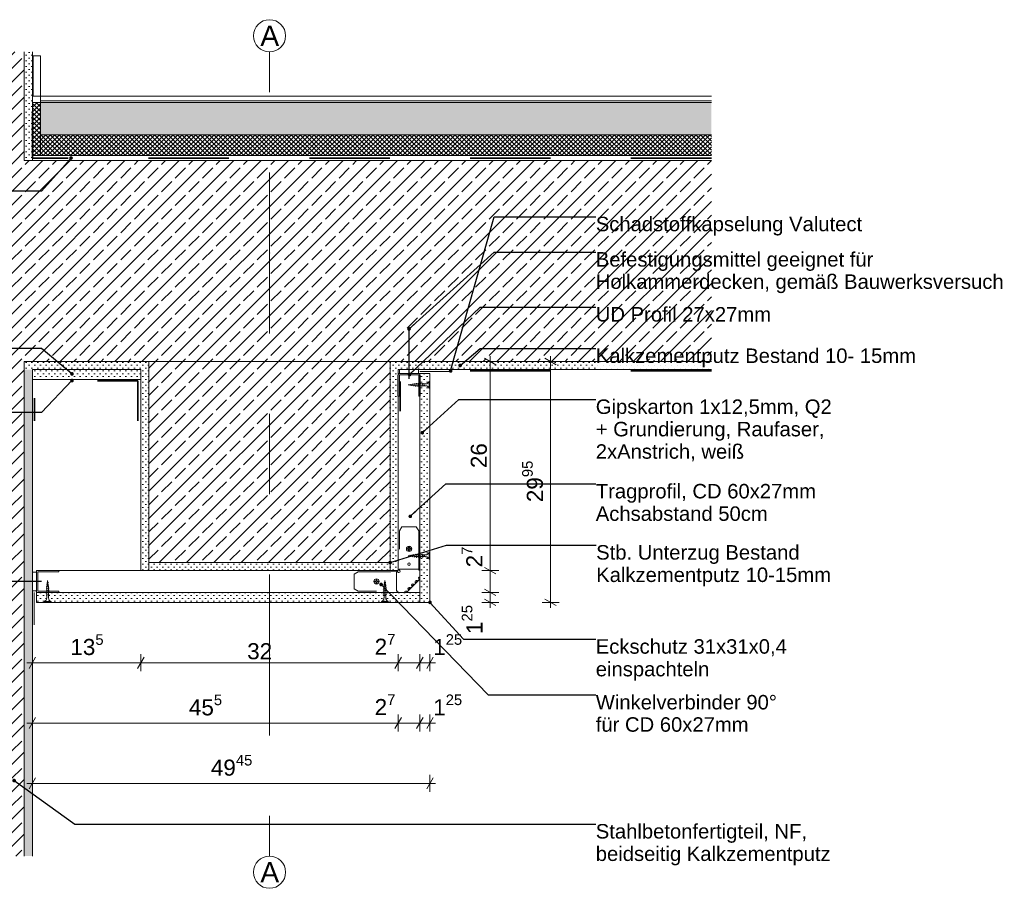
# Model space of a CAD drawing. Header units: metres. Extents: x -0.7 to 35.4, y 5.7 to 9.1.
# Tile 2 of 47: x 0.2 to 1.5, y 5.7 to 6.8. Entities that reach past the tile are written whole.
import ezdxf

# ---------------------------------------------------------------- set-up
doc = ezdxf.new("R2010")
doc.units = ezdxf.units.M
doc.header["$MEASUREMENT"] = 0
for name, pattern in [('Strichlinie doppelt', [0.109361, 0.052917, -0.021167, 0.014111, -0.021167]), ('Strichlinie eng', [0.023, 0.015, -0.008]), ('VERDECKT', [0.005625, 0.00375, -0.001875])]:
    doc.linetypes.add(name, pattern=pattern)
for name, color, linetype in [('152 - Bemaßung_ Beschriftung.Ausbau', 7, 'Continuous'), ('301 - Elemente.Linie', 7, 'Continuous'), ('451 - Universal.Achsen Raster', 7, 'Continuous'), ('603 - Struktur.Bodenplatte_ Decke Roh', 7, 'Continuous'), ('604 - Struktur.Wand Aussen', 7, 'Continuous'), ('605 - Struktur.Wand Innen', 7, 'Continuous'), ('608 - Struktur.Träger', 7, 'Continuous'), ('650 - Abdeckung.Fußboden Aufbau', 7, 'Continuous'), ('653 - Abdeckung.TB Verkofferung', 7, 'Continuous'), ('Neubau_301 - Elemente.Linie', 7, 'Continuous'), ('Neubau_653 - Abdeckung.TB Verkofferung', 7, 'Continuous'), ('Neubau_660 - Unterkonstruktion.Trockenbau', 7, 'Continuous')]:
    doc.layers.add(name, color=color, linetype=linetype)
doc.styles.add('ERSTELLTER_STIL_1', font='txt')
doc.dimstyles.new('ERSTELLTER_STIL__1', dxfattribs={"dimtxt": 0.02, "dimasz": 0.01064, "dimexe": 0.18, "dimexo": 0.0625, "dimgap": 0, "dimtad": 1, "dimtih": 1, "dimtoh": 1, "dimzin": 0, "dimdsep": 46, "dimtxsty": 'ERSTELLTER_STIL_1', "dimblk": 'ARROWHEAD_2', "dimblk1": 'ARROWHEAD_2', "dimblk2": 'ARROWHEAD_2', "dimcen": 0.09, "dimse1": 1, "dimse2": 1, "dimclrd": 7, "dimclre": 7, "dimclrt": 7, "dimazin": 0, "dimtfac": 1, "dimtdec": 4, "dimtmove": 0, "dimatfit": 3, "dimfxl": 1, "dimtolj": 1, "dimtzin": 0, "dimarcsym": 0})
doc.dimstyles.new('ERSTELLTER_STIL__2', dxfattribs={"dimtxt": 0.02, "dimasz": 0.01064, "dimexe": 0.18, "dimexo": 0.0625, "dimgap": 0, "dimtad": 1, "dimzin": 0, "dimdsep": 46, "dimtxsty": 'ERSTELLTER_STIL_1', "dimblk": 'ARROWHEAD_2', "dimblk1": 'ARROWHEAD_2', "dimblk2": 'ARROWHEAD_2', "dimcen": 0.09, "dimse1": 1, "dimse2": 1, "dimclrd": 7, "dimclre": 7, "dimclrt": 7, "dimazin": 0, "dimtfac": 1, "dimtdec": 4, "dimtmove": 0, "dimatfit": 3, "dimfxl": 1, "dimtolj": 1, "dimtzin": 0, "dimarcsym": 0})
doc.dimstyles.new('ERSTELLTER_STIL__3', dxfattribs={"dimtxt": 0.18, "dimasz": 0.00912, "dimexe": 0.18, "dimexo": 0.0625, "dimgap": 0, "dimtad": 0, "dimtih": 1, "dimtoh": 1, "dimdec": 4, "dimzin": 0, "dimdsep": 46, "dimcen": 0.09, "dimadec": 0, "dimazin": 0, "dimtfac": 1, "dimtdec": 4, "dimtmove": 0, "dimatfit": 3, "dimldrblk": 'ARROWHEAD_11', "dimfxl": 1, "dimtolj": 1, "dimtzin": 0, "dimarcsym": 0})
pattern_1 = [(45, (0, 0), (-0.0028284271, 0.0028284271), []), (135, (0, 0), (0.0028284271, 0.0028284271), [])]
pattern_2 = [(45, (0, 0), (-0.01697056, 0.01697056), []), (45, (-0.008485, 0.008485), (-0.01697056, 0.01697056), [0.018, -0.006])]
pattern_3 = [(45, (0, 0), (-0.003535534, 0.003535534), [0, -0.005])]

# ---------------------------------------------------------------- blocks, each defined once
blk = doc.blocks.new('*D3')
at = {"layer": '152 - Bemaßung_ Beschriftung.Ausbau', "color": 7, "linetype": 'Continuous', "lineweight": 5}
for p, q in [((0.259, 5.8475), (0.251, 5.8335)), ((0.255, 5.83), (0.255, 5.851)), ((0.7454, 5.8335), (0.7535, 5.8475)), ((0.7495, 5.83), (0.7495, 5.851)), ((0.2482, 5.8405), (0.255, 5.8405)), ((0.255, 5.8405), (0.7495, 5.8405)), ((0.7495, 5.8405), (0.7563, 5.8405))]:
    blk.add_line(p, q, dxfattribs=at)
at = {"layer": '152 - Bemaßung_ Beschriftung.Ausbau', "color": 7, "lineweight": 5, "insert": (0.477, 5.8442), "char_height": 0.02, "attachment_point": 7, "style": 'ERSTELLTER_STIL_1'}
blk.add_mtext('\\A1;{\\pql;\\fArial|b0|i0|c0|p38;49\\fArial|b0|i0|c0|p38;\\A1{\\H.66x;\\S45^  ;}}', dxfattribs=at)
blk = doc.blocks.new('ARROWHEAD_2')
at = {"color": 0, "linetype": 'Continuous', "lineweight": 0}
for p, q in [((0, 0), (-1, 0)), ((-0.38, -0.66), (0.38, 0.66))]:
    blk.add_line(p, q, dxfattribs=at)
blk = doc.blocks.new('*D5')
at = {"layer": '152 - Bemaßung_ Beschriftung.Ausbau', "color": 7, "linetype": 'Continuous', "lineweight": 5}
for p, q in [((0.9065, 6.361), (0.8925, 6.369)), ((0.8995, 6.365), (0.8995, 6.3718)), ((0.91, 6.365), (0.889, 6.365)), ((0.8995, 6.0655), (0.8995, 6.365)), ((0.91, 6.0655), (0.889, 6.0655)), ((0.8925, 6.0695), (0.9065, 6.0615)), ((0.8995, 6.0587), (0.8995, 6.0655))]:
    blk.add_line(p, q, dxfattribs=at)
at = {"layer": '152 - Bemaßung_ Beschriftung.Ausbau', "color": 7, "lineweight": 5, "insert": (0.8958, 6.1901), "char_height": 0.02, "attachment_point": 7, "rotation": 90, "style": 'ERSTELLTER_STIL_1'}
blk.add_mtext('\\A1;{\\pql;\\fArial|b0|i0|c0|p38;29\\fArial|b0|i0|c0|p38;\\A1{\\H.66x;\\S95^  ;}}', dxfattribs=at)
blk = doc.blocks.new('*D6')
at = {"layer": '152 - Bemaßung_ Beschriftung.Ausbau', "color": 7, "linetype": 'Continuous', "lineweight": 5}
for p, q in [((0.2482, 5.9155), (0.255, 5.9155)), ((0.259, 5.9225), (0.251, 5.9085)), ((0.255, 5.905), (0.255, 5.926)), ((0.255, 5.9155), (0.71, 5.9155)), ((0.714, 5.9225), (0.7059, 5.9085)), ((0.71, 5.905), (0.71, 5.926))]:
    blk.add_line(p, q, dxfattribs=at)
at = {"layer": '152 - Bemaßung_ Beschriftung.Ausbau', "color": 7, "lineweight": 5, "char_height": 0.02, "attachment_point": 7, "style": 'ERSTELLTER_STIL_1'}
for s, insert in [('\\A1;{\\pql;\\fArial|b0|i0|c0|p38;45\\fArial|b0|i0|c0|p38;\\A1{\\H.66x;\\S5^  ;}}', (0.4497, 5.9192)), ('\\A1;{\\pql;\\fArial|b0|i0|c0|p38;2\\fArial|b0|i0|c0|p38;\\A1{\\H.66x;\\S7^  ;}}', (0.6807, 5.9195))]:
    blk.add_mtext(s, dxfattribs=dict(at, insert=insert))
blk = doc.blocks.new('*D7')
at = {"layer": '152 - Bemaßung_ Beschriftung.Ausbau', "color": 7, "linetype": 'Continuous', "lineweight": 5}
for p, q in [((0.714, 5.9225), (0.7059, 5.9085)), ((0.71, 5.905), (0.71, 5.926)), ((0.71, 5.9155), (0.737, 5.9155)), ((0.741, 5.9225), (0.7329, 5.9085)), ((0.737, 5.905), (0.737, 5.926))]:
    blk.add_line(p, q, dxfattribs=at)
blk = doc.blocks.new('*D8')
at = {"layer": '152 - Bemaßung_ Beschriftung.Ausbau', "color": 7, "linetype": 'Continuous', "lineweight": 5}
for p, q in [((0.741, 5.9225), (0.7329, 5.9085)), ((0.737, 5.905), (0.737, 5.926)), ((0.737, 5.9155), (0.7495, 5.9155)), ((0.7454, 5.9085), (0.7535, 5.9225)), ((0.7495, 5.905), (0.7495, 5.926)), ((0.7495, 5.9155), (0.7563, 5.9155))]:
    blk.add_line(p, q, dxfattribs=at)
at = {"layer": '152 - Bemaßung_ Beschriftung.Ausbau', "color": 7, "lineweight": 5, "insert": (0.7535, 5.9193), "char_height": 0.02, "attachment_point": 7, "style": 'ERSTELLTER_STIL_1'}
blk.add_mtext('\\A1;{\\pql;\\fArial|b0|i0|c0|p38;1\\fArial|b0|i0|c0|p38;\\A1{\\H.66x;\\S25^  ;}}', dxfattribs=at)
blk = doc.blocks.new('*D9')
at = {"layer": '152 - Bemaßung_ Beschriftung.Ausbau', "color": 7, "linetype": 'Continuous', "lineweight": 5}
for p, q in [((0.835, 6.078), (0.814, 6.078)), ((0.8175, 6.082), (0.8315, 6.074)), ((0.8245, 6.0655), (0.8245, 6.078)), ((0.835, 6.0655), (0.814, 6.0655)), ((0.8175, 6.0695), (0.8315, 6.0615)), ((0.8245, 6.0587), (0.8245, 6.0655))]:
    blk.add_line(p, q, dxfattribs=at)
at = {"layer": '152 - Bemaßung_ Beschriftung.Ausbau', "color": 7, "lineweight": 5, "insert": (0.8207, 6.0262), "char_height": 0.02, "attachment_point": 7, "rotation": 90, "style": 'ERSTELLTER_STIL_1'}
blk.add_mtext('\\A1;{\\pql;\\fArial|b0|i0|c0|p38;1\\fArial|b0|i0|c0|p38;\\A1{\\H.66x;\\S25^  ;}}', dxfattribs=at)
blk = doc.blocks.new('*D10')
at = {"layer": '152 - Bemaßung_ Beschriftung.Ausbau', "color": 7, "linetype": 'Continuous', "lineweight": 5}
for p, q in [((0.835, 6.105), (0.814, 6.105)), ((0.8175, 6.109), (0.8315, 6.101)), ((0.8245, 6.078), (0.8245, 6.105)), ((0.835, 6.078), (0.814, 6.078)), ((0.8175, 6.082), (0.8315, 6.074))]:
    blk.add_line(p, q, dxfattribs=at)
blk = doc.blocks.new('*D11')
at = {"layer": '152 - Bemaßung_ Beschriftung.Ausbau', "color": 7, "linetype": 'Continuous', "lineweight": 5}
for p, q in [((0.8315, 6.361), (0.8175, 6.369)), ((0.8245, 6.365), (0.8245, 6.3718)), ((0.835, 6.365), (0.814, 6.365)), ((0.8245, 6.105), (0.8245, 6.365)), ((0.835, 6.105), (0.814, 6.105)), ((0.8175, 6.109), (0.8315, 6.101))]:
    blk.add_line(p, q, dxfattribs=at)
at = {"layer": '152 - Bemaßung_ Beschriftung.Ausbau', "color": 7, "lineweight": 5, "char_height": 0.02, "attachment_point": 7, "rotation": 90, "style": 'ERSTELLTER_STIL_1'}
for s, insert in [('\\A1;{\\pql;\\fArial|b0|i0|c0|p38;26}', (0.8205, 6.2324)), ('\\A1;{\\pql;\\fArial|b0|i0|c0|p38;2\\fArial|b0|i0|c0|p38;\\A1{\\H.66x;\\S7^  ;}}', (0.8205, 6.109))]:
    blk.add_mtext(s, dxfattribs=dict(at, insert=insert))
blk = doc.blocks.new('*D12')
at = {"layer": '152 - Bemaßung_ Beschriftung.Ausbau', "color": 7, "linetype": 'Continuous', "lineweight": 5}
for p, q in [((0.255, 5.98), (0.255, 6.001)), ((0.39, 5.98), (0.39, 6.001)), ((0.2482, 5.9905), (0.255, 5.9905)), ((0.259, 5.9975), (0.251, 5.9835)), ((0.255, 5.9905), (0.39, 5.9905)), ((0.394, 5.9975), (0.3859, 5.9835))]:
    blk.add_line(p, q, dxfattribs=at)
at = {"layer": '152 - Bemaßung_ Beschriftung.Ausbau', "color": 7, "lineweight": 5, "insert": (0.3023, 5.9942), "char_height": 0.02, "attachment_point": 7, "style": 'ERSTELLTER_STIL_1'}
blk.add_mtext('\\A1;{\\pql;\\fArial|b0|i0|c0|p38;13\\fArial|b0|i0|c0|p38;\\A1{\\H.66x;\\S5^  ;}}', dxfattribs=at)
blk = doc.blocks.new('*D13')
at = {"layer": '152 - Bemaßung_ Beschriftung.Ausbau', "color": 7, "linetype": 'Continuous', "lineweight": 5}
for p, q in [((0.39, 5.98), (0.39, 6.001)), ((0.71, 5.98), (0.71, 6.001)), ((0.394, 5.9975), (0.3859, 5.9835)), ((0.39, 5.9905), (0.71, 5.9905)), ((0.714, 5.9975), (0.7059, 5.9835))]:
    blk.add_line(p, q, dxfattribs=at)
at = {"layer": '152 - Bemaßung_ Beschriftung.Ausbau', "color": 7, "lineweight": 5, "char_height": 0.02, "attachment_point": 7, "style": 'ERSTELLTER_STIL_1'}
for s, insert in [('\\A1;{\\pql;\\fArial|b0|i0|c0|p38;2\\fArial|b0|i0|c0|p38;\\A1{\\H.66x;\\S7^  ;}}', (0.6807, 5.9945)), ('\\A1;{\\pql;\\fArial|b0|i0|c0|p38;32}', (0.5222, 5.9945))]:
    blk.add_mtext(s, dxfattribs=dict(at, insert=insert))
blk = doc.blocks.new('*D14')
at = {"layer": '152 - Bemaßung_ Beschriftung.Ausbau', "color": 7, "linetype": 'Continuous', "lineweight": 5}
for p, q in [((0.71, 5.98), (0.71, 6.001)), ((0.737, 5.98), (0.737, 6.001)), ((0.714, 5.9975), (0.7059, 5.9835)), ((0.71, 5.9905), (0.737, 5.9905)), ((0.741, 5.9975), (0.7329, 5.9835))]:
    blk.add_line(p, q, dxfattribs=at)
blk = doc.blocks.new('*D15')
at = {"layer": '152 - Bemaßung_ Beschriftung.Ausbau', "color": 7, "linetype": 'Continuous', "lineweight": 5}
for p, q in [((0.737, 5.98), (0.737, 6.001)), ((0.7495, 5.98), (0.7495, 6.001)), ((0.741, 5.9975), (0.7329, 5.9835)), ((0.737, 5.9905), (0.7495, 5.9905)), ((0.7454, 5.9835), (0.7535, 5.9975)), ((0.7495, 5.9905), (0.7563, 5.9905))]:
    blk.add_line(p, q, dxfattribs=at)
at = {"layer": '152 - Bemaßung_ Beschriftung.Ausbau', "color": 7, "lineweight": 5, "insert": (0.7535, 5.9943), "char_height": 0.02, "attachment_point": 7, "style": 'ERSTELLTER_STIL_1'}
blk.add_mtext('\\A1;{\\pql;\\fArial|b0|i0|c0|p38;1\\fArial|b0|i0|c0|p38;\\A1{\\H.66x;\\S25^  ;}}', dxfattribs=at)
blk = doc.blocks.new('ARROWHEAD_11')
at = {"color": 0, "linetype": 'Continuous', "lineweight": 0}
blk.add_line((0, 0), (-1, 0), dxfattribs=at)
at = {"color": 0, "linetype": 'Continuous', "lineweight": 0, "const_width": 0.25, "flags": 128}
blk.add_lwpolyline([(-0.125, 0, 1), (0.125, 0, 1)], format="xyb", close=True, dxfattribs=at)

msp = doc.modelspace()

# ---------------------------------------------------------------- hatches: boundary and pattern name
at = {"layer": '603 - Struktur.Bodenplatte_ Decke Roh', "linetype": 'Continuous', "lineweight": 5}
h = msp.add_hatch(dxfattribs=at)
h.set_pattern_fill('Beton__Stahlbeton_0007', style=0, pattern_type=2)
h.set_pattern_definition(pattern_2)
h.paths.add_polyline_path([(0.005, 6.365), (0.245, 6.365), (0.39, 6.365), (0.71, 6.365), (1.0995, 6.365), (1.0995, 6.615), (0.005, 6.615)])
h = msp.add_hatch(dxfattribs=at)
h.set_pattern_fill('Gips_0007', style=0, pattern_type=2)
h.set_pattern_definition(pattern_3)
h.paths.add_polyline_path([(0.245, 6.355), (0.39, 6.355), (0.39, 6.365), (0.245, 6.365)])
h = msp.add_hatch(dxfattribs=at)
h.set_pattern_fill('Gips_0007', style=0, pattern_type=2)
h.set_pattern_definition(pattern_3)
h.paths.add_polyline_path([(0.71, 6.365), (0.71, 6.355), (1.0995, 6.355), (1.0995, 6.365)])
at = {"layer": '604 - Struktur.Wand Aussen', "linetype": 'Continuous', "lineweight": 5}
h = msp.add_hatch(dxfattribs=at)
h.set_pattern_fill('Beton__Stahlbeton_0007', style=0, pattern_type=2)
h.set_pattern_definition(pattern_2)
h.paths.add_polyline_path([(0.005, 6.615), (0.245, 6.615), (0.245, 6.75), (0.005, 6.75)])
h = msp.add_hatch(dxfattribs=at)
h.set_pattern_fill('Gips_0007', style=0, pattern_type=2)
h.set_pattern_definition(pattern_3)
h.paths.add_polyline_path([(0.245, 6.615), (0.255, 6.615), (0.255, 6.75), (0.245, 6.75)])
h = msp.add_hatch(dxfattribs=at)
h.set_pattern_fill('Beton__Stahlbeton_0007', style=0, pattern_type=2)
h.set_pattern_definition(pattern_2)
h.paths.add_polyline_path([(0.245, 6.365), (0.005, 6.365), (0.005, 5.75), (0.245, 5.75), (0.245, 6.355)])
h = msp.add_hatch(dxfattribs=at)
h.set_pattern_fill('Gips_0007', style=0, pattern_type=2)
h.set_pattern_definition(pattern_3)
h.paths.add_polyline_path([(0.255, 6.355), (0.245, 6.355), (0.245, 5.75), (0.255, 5.75)])
at = {"layer": '608 - Struktur.Träger', "linetype": 'Continuous', "lineweight": 5}
h = msp.add_hatch(dxfattribs=at)
h.set_pattern_fill('Gips_0007', style=0, pattern_type=2)
h.set_pattern_definition(pattern_3)
h.paths.add_polyline_path([(0.39, 6.365), (0.39, 6.105), (0.4, 6.105), (0.4, 6.115), (0.4, 6.365)])
h = msp.add_hatch(dxfattribs=at)
h.set_pattern_fill('Beton__Stahlbeton_0007', style=0, pattern_type=2)
h.set_pattern_definition(pattern_2)
h.paths.add_polyline_path([(0.4, 6.115), (0.7, 6.115), (0.7, 6.365), (0.4, 6.365)])
h = msp.add_hatch(dxfattribs=at)
h.set_pattern_fill('Gips_0007', style=0, pattern_type=2)
h.set_pattern_definition(pattern_3)
h.paths.add_polyline_path([(0.7, 6.105), (0.71, 6.105), (0.71, 6.365), (0.7, 6.365), (0.7, 6.115)])
h = msp.add_hatch(dxfattribs=at)
h.set_pattern_fill('Gips_0007', style=0, pattern_type=2)
h.set_pattern_definition(pattern_3)
h.paths.add_polyline_path([(0.7, 6.115), (0.4, 6.115), (0.4, 6.105), (0.7, 6.105)])
at = {"layer": '650 - Abdeckung.Fußboden Aufbau', "linetype": 'Continuous', "lineweight": 5}
h = msp.add_hatch(dxfattribs=at)
h.set_pattern_fill('Dämmung__hart_2_0007', color=1, style=0, pattern_type=2)
h.set_pattern_definition(pattern_1)
h.paths.add_polyline_path([(0.255, 6.621), (0.265, 6.621), (0.265, 6.687), (0.255, 6.687)])
h = msp.add_hatch(dxfattribs=at)
h.set_pattern_fill('Beton__unbewehrt_0007', color=1, style=0, pattern_type=2)
h.set_pattern_definition([(45, (0, 0), (-0.007071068, 0.007071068), [0.0075, -0.0025]), (45, (3e-18, 0.007071), (-0.007071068, 0.007071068), [0.0075, -0.0025])])
h.paths.add_polyline_path([(0.265, 6.687), (0.265, 6.647), (1.0995, 6.647), (1.0995, 6.687)])
h = msp.add_hatch(dxfattribs=at)
h.set_pattern_fill('Dämmung__hart_2_0007', color=1, style=0, pattern_type=2)
h.set_pattern_definition(pattern_1)
h.paths.add_polyline_path([(0.265, 6.647), (0.265, 6.621), (1.0995, 6.621), (1.0995, 6.647)])
at = {"layer": 'Neubau_653 - Abdeckung.TB Verkofferung', "linetype": 'Continuous', "lineweight": 5}
h = msp.add_hatch(dxfattribs=at)
h.set_pattern_fill('Gips_0007', style=0, pattern_type=2)
h.set_pattern_definition(pattern_3)
h.paths.add_polyline_path([(0.255, 6.3425), (0.39, 6.3425), (0.39, 6.355), (0.255, 6.355)])
h = msp.add_hatch(dxfattribs=at)
h.set_pattern_fill('Gips_0007', style=0, pattern_type=2)
h.set_pattern_definition(pattern_3)
h.paths.add_polyline_path([(0.737, 6.35), (0.737, 6.078), (0.737, 6.0655), (0.7495, 6.0655), (0.7495, 6.35)])
h = msp.add_hatch(dxfattribs=at)
h.set_pattern_fill('Gips_0007', style=0, pattern_type=2)
h.set_pattern_definition(pattern_3)
h.paths.add_polyline_path([(0.26, 6.078), (0.26, 6.0655), (0.737, 6.0655), (0.737, 6.078), (0.71, 6.078)])

# ---------------------------------------------------------------- linework, layer by layer
at = {"layer": '301 - Elemente.Linie', "color": 1, "linetype": 'VERDECKT', "lineweight": 5}
for p, q in [((0.7246, 6.1238), (0.7223, 6.1235)), ((0.7248, 6.1232), (0.7223, 6.1235)), ((0.7248, 6.1244), (0.7245, 6.1241)), ((0.7248, 6.1244), (0.725, 6.1241)), ((0.7251, 6.1226), (0.7249, 6.123)), ((0.7254, 6.123), (0.725, 6.1241)), ((0.7269, 6.1241), (0.7251, 6.1238)), ((0.7251, 6.1226), (0.7254, 6.123)), ((0.7273, 6.1229), (0.7254, 6.1231)), ((0.7271, 6.1248), (0.7268, 6.1245)), ((0.7271, 6.1248), (0.7273, 6.1245)), ((0.7279, 6.1225), (0.7273, 6.1245)), ((0.7292, 6.1243), (0.7274, 6.1241)), ((0.7276, 6.1222), (0.7274, 6.1225)), ((0.7276, 6.1222), (0.7279, 6.1225)), ((0.7298, 6.1226), (0.7278, 6.1228)), ((0.7293, 6.1251), (0.729, 6.1248)), ((0.7293, 6.1251), (0.7295, 6.1248)), ((0.7304, 6.122), (0.7295, 6.1248)), ((0.7313, 6.1246), (0.7296, 6.1244)), ((0.7313, 6.1224), (0.7303, 6.1225)), ((0.7313, 6.1246), (0.7316, 6.1246)), ((0.7317, 6.1255), (0.7314, 6.1252)), ((0.7317, 6.1255), (0.7319, 6.1252)), ((0.733, 6.1218), (0.7319, 6.1252)), ((0.7321, 6.1246), (0.7342, 6.1246)), ((0.7343, 6.1255), (0.734, 6.1252)), ((0.7343, 6.1255), (0.7345, 6.1252)), ((0.7356, 6.1218), (0.7345, 6.1252)), ((0.7347, 6.1246), (0.7368, 6.1246)), ((0.7369, 6.1255), (0.7366, 6.1252)), ((0.7369, 6.1255), (0.7371, 6.1252)), ((0.7382, 6.1218), (0.7371, 6.1252)), ((0.7373, 6.1246), (0.7394, 6.1246)), ((0.7395, 6.1255), (0.7392, 6.1252)), ((0.7395, 6.1255), (0.7397, 6.1252)), ((0.7408, 6.1218), (0.7397, 6.1252)), ((0.7399, 6.1246), (0.744, 6.1246)), ((0.7495, 6.1277), (0.7485, 6.1277)), ((0.7485, 6.1277), (0.7485, 6.1192)), ((0.7495, 6.1277), (0.7495, 6.1192)), ((0.7301, 6.1217), (0.7299, 6.122)), ((0.7301, 6.1217), (0.7304, 6.122)), ((0.7323, 6.1224), (0.7313, 6.1224)), ((0.7327, 6.1215), (0.7325, 6.1218)), ((0.7327, 6.1215), (0.733, 6.1218)), ((0.7349, 6.1224), (0.7328, 6.1224)), ((0.7353, 6.1215), (0.7351, 6.1218)), ((0.7353, 6.1215), (0.7356, 6.1218)), ((0.7375, 6.1224), (0.7354, 6.1224)), ((0.7379, 6.1215), (0.7377, 6.1218)), ((0.7379, 6.1215), (0.7382, 6.1218)), ((0.7401, 6.1224), (0.738, 6.1224)), ((0.7405, 6.1215), (0.7403, 6.1218)), ((0.7405, 6.1215), (0.7408, 6.1218)), ((0.744, 6.1224), (0.7406, 6.1224)), ((0.7495, 6.1192), (0.7485, 6.1192)), ((0.6922, 6.0874), (0.6925, 6.0876)), ((0.6922, 6.0874), (0.6925, 6.0871)), ((0.6925, 6.0871), (0.6944, 6.0877)), ((0.6925, 6.0852), (0.6928, 6.0872)), ((0.6926, 6.0899), (0.6929, 6.0901)), ((0.6926, 6.0899), (0.6929, 6.0896)), ((0.6929, 6.0896), (0.6941, 6.09)), ((0.6929, 6.0877), (0.6931, 6.0896)), ((0.6932, 6.0901), (0.6935, 6.0927)), ((0.6938, 6.0903), (0.6935, 6.0927)), ((0.6941, 6.0881), (0.6938, 6.0899)), ((0.6944, 6.0901), (0.6941, 6.0905)), ((0.6944, 6.0901), (0.6941, 6.09)), ((0.6943, 6.0858), (0.6941, 6.0876)), ((0.6948, 6.0879), (0.6944, 6.0882)), ((0.6948, 6.0879), (0.6944, 6.0877)), ((0.6951, 6.0857), (0.6948, 6.086)), ((0.6915, 6.0823), (0.6918, 6.0825)), ((0.6915, 6.0823), (0.6918, 6.082)), ((0.6915, 6.0797), (0.6918, 6.0799)), ((0.6915, 6.0797), (0.6918, 6.0794)), ((0.6915, 6.0771), (0.6918, 6.0773)), ((0.6915, 6.0771), (0.6918, 6.0768)), ((0.6915, 6.0745), (0.6918, 6.0747)), ((0.6915, 6.0745), (0.6918, 6.0742)), ((0.6917, 6.0849), (0.692, 6.085)), ((0.6917, 6.0849), (0.692, 6.0845)), ((0.6918, 6.082), (0.6952, 6.0831)), ((0.6918, 6.0794), (0.6952, 6.0805)), ((0.6918, 6.0768), (0.6952, 6.0779)), ((0.6918, 6.0742), (0.6952, 6.0753)), ((0.692, 6.0845), (0.6948, 6.0855)), ((0.6924, 6.0837), (0.6925, 6.0847)), ((0.6924, 6.0827), (0.6924, 6.0837)), ((0.6924, 6.0801), (0.6924, 6.0822)), ((0.6924, 6.0775), (0.6924, 6.0796)), ((0.6924, 6.0749), (0.6924, 6.077)), ((0.6924, 6.071), (0.6924, 6.0744)), ((0.6946, 6.0837), (0.6944, 6.0854)), ((0.6946, 6.0837), (0.6946, 6.0834)), ((0.6946, 6.0829), (0.6946, 6.0808)), ((0.6946, 6.0803), (0.6946, 6.0782)), ((0.6946, 6.0777), (0.6946, 6.0756)), ((0.6946, 6.0751), (0.6946, 6.071)), ((0.6951, 6.0857), (0.6948, 6.0855)), ((0.6955, 6.0833), (0.6952, 6.0836)), ((0.6955, 6.0833), (0.6952, 6.0831)), ((0.6955, 6.0807), (0.6952, 6.081)), ((0.6955, 6.0807), (0.6952, 6.0805)), ((0.6955, 6.0781), (0.6952, 6.0784)), ((0.6955, 6.0781), (0.6952, 6.0779)), ((0.6955, 6.0755), (0.6952, 6.0758)), ((0.6955, 6.0755), (0.6952, 6.0753)), ((0.6892, 6.0655), (0.6892, 6.0665)), ((0.6977, 6.0665), (0.6892, 6.0665)), ((0.6977, 6.0655), (0.6892, 6.0655)), ((0.6977, 6.0655), (0.6977, 6.0665))]:
    msp.add_line(p, q, dxfattribs=at)
at = {"layer": '301 - Elemente.Linie', "color": 1, "linetype": 'Continuous', "lineweight": 5}
for p, q in [((0.708, 6.1037), (0.708, 6.0795)), ((0.7355, 6.107), (0.7113, 6.107)), ((0.727, 6.0855), (0.7294, 6.088)), ((0.7299, 6.0874), (0.7276, 6.0851)), ((0.7314, 6.09), (0.7339, 6.0924)), ((0.7343, 6.0918), (0.732, 6.0895)), ((0.7226, 6.0811), (0.725, 6.0836)), ((0.7255, 6.083), (0.7232, 6.0807))]:
    msp.add_line(p, q, dxfattribs=at)
at = {"layer": '301 - Elemente.Linie', "color": 92, "linetype": 'Strichlinie eng', "lineweight": 35, "true_color": 0x00be00, "flags": 128}
for points in [[(1.0995, 6.618), (0.255, 6.618), (0.255, 6.745)], [(1.0995, 6.3532), (0.7124, 6.3532), (0.7124, 6.3032)], [(0.386, 6.2911), (0.386, 6.3411), (0.2575, 6.3411), (0.2575, 6.2911)]]:
    msp.add_lwpolyline(points, dxfattribs=at)
at = {"layer": '301 - Elemente.Linie', "color": 1, "linetype": 'Continuous', "lineweight": 13, "flags": 128}
msp.add_lwpolyline([(0.2561, 6.695), (0.265, 6.695), (0.265, 6.745), (0.2561, 6.745)], close=True, dxfattribs=at)
at = {"layer": '301 - Elemente.Linie', "color": 1, "linetype": 'VERDECKT', "lineweight": 5, "flags": 128}
for points in [[(0.7355, 6.107), (0.7355, 6.1545), (0.7325, 6.1595), (0.7145, 6.1595), (0.7115, 6.1545), (0.7115, 6.114), (0.7113, 6.107)], [(0.708, 6.1037), (0.7009, 6.1035), (0.6604, 6.1035), (0.6554, 6.1005), (0.6554, 6.0825), (0.6604, 6.0795), (0.708, 6.0795)]]:
    msp.add_lwpolyline(points, dxfattribs=at)
at = {"layer": '301 - Elemente.Linie', "color": 1, "linetype": 'Continuous', "lineweight": 5, "flags": 128}
for points in [[(0.724, 6.134), (0.724, 6.133, 0.414214), (0.7245, 6.1325), (0.7255, 6.1325), (0.7255, 6.1315), (0.7245, 6.1315, 0.414214), (0.724, 6.131), (0.724, 6.13), (0.723, 6.13), (0.723, 6.131, 0.414214), (0.7225, 6.1315), (0.7215, 6.1315), (0.7215, 6.1325), (0.7225, 6.1325, 0.414214), (0.723, 6.133), (0.723, 6.134)], [(0.725, 6.113, -1), (0.722, 6.113, -1)], [(0.6835, 6.0935), (0.6835, 6.0925, 0.414214), (0.684, 6.092), (0.685, 6.092), (0.685, 6.091), (0.684, 6.091, 0.414214), (0.6835, 6.0905), (0.6835, 6.0895), (0.6825, 6.0895), (0.6825, 6.0905, 0.414214), (0.682, 6.091), (0.681, 6.091), (0.681, 6.092), (0.682, 6.092, 0.414214), (0.6825, 6.0925), (0.6825, 6.0935)]]:
    msp.add_lwpolyline(points, format="xyb", close=True, dxfattribs=at)
for points in [[(0.7113, 6.107), (0.7112, 6.106, -1.567267), (0.709, 6.1037), (0.708, 6.1037)], [(0.708, 6.0795), (0.7095, 6.0795), (0.7095, 6.078), (0.7177, 6.078, -0.789211), (0.721, 6.0785), (0.7232, 6.0807, -1.490116), (0.7255, 6.083), (0.7276, 6.0851, -1.490116), (0.7299, 6.0874), (0.732, 6.0895, -1.490116), (0.7343, 6.0918), (0.7364, 6.0939, -0.789144), (0.737, 6.0973), (0.737, 6.1055), (0.7355, 6.1055), (0.7355, 6.107)]]:
    msp.add_lwpolyline(points, format="xyb", dxfattribs=at)
at = {"layer": '301 - Elemente.Linie', "color": 1, "linetype": 'Continuous', "lineweight": 5}
for centre in [(0.7235, 6.132), (0.683, 6.0915)]:
    msp.add_circle(centre, 0.00325, dxfattribs=at)
at = {"layer": '301 - Elemente.Linie', "color": 1, "linetype": 'VERDECKT', "lineweight": 5}
for centre, start, end in [((0.7439, 6.1295), 270.9392, 338.6164), ((0.7439, 6.1174), 21.3837, 89.0609), ((0.6874, 6.0711), 291.3837, 359.0609), ((0.6995, 6.0711), 180.9392, 248.6164)]:
    msp.add_arc(centre, 0.00492, start, end, dxfattribs=at)
at = {"layer": '451 - Universal.Achsen Raster', "color": 160, "linetype": 'Strichlinie doppelt', "lineweight": 9, "true_color": 0x3232ff}
for p, q in [((0.55, 6.5), (0.55, 6.75)), ((0.55, 6.5), (0.55, 6)), ((0.55, 6), (0.55, 5.75))]:
    msp.add_line(p, q, dxfattribs=at)
at = {"layer": '451 - Universal.Achsen Raster', "color": 160, "linetype": 'Continuous', "lineweight": 9, "true_color": 0x3232ff}
for centre in [(0.55, 6.77), (0.55, 5.73)]:
    msp.add_circle(centre, 0.02, dxfattribs=at)
at = {"layer": '451 - Universal.Achsen Raster', "color": 160, "linetype": 'Strichlinie doppelt', "lineweight": 9, "true_color": 0x3232ff}
for p in [(0.55, 6.5), (0.55, 6.5), (0.55, 6), (0.55, 6)]:
    msp.add_point(p, dxfattribs=at)
at = {"layer": '603 - Struktur.Bodenplatte_ Decke Roh', "color": 1, "linetype": 'Continuous', "lineweight": 13}
for p, q in [((0.255, 6.621), (1.0995, 6.621)), ((0.255, 6.615), (1.0995, 6.615))]:
    msp.add_line(p, q, dxfattribs=at)
at = {"layer": '603 - Struktur.Bodenplatte_ Decke Roh', "color": 7, "linetype": 'Continuous', "lineweight": 5}
for p, q in [((0.39, 6.355), (0.255, 6.355)), ((1.0995, 6.355), (0.7495, 6.355))]:
    msp.add_line(p, q, dxfattribs=at)
at = {"layer": '603 - Struktur.Bodenplatte_ Decke Roh', "color": 7, "linetype": 'Continuous', "lineweight": 13, "flags": 128}
for points in [[(1.0995, 6.615), (0.255, 6.615), (0.245, 6.615)], [(1.0995, 6.365), (0.71, 6.365), (0.7, 6.365), (0.4, 6.365), (0.39, 6.365), (0.245, 6.365)]]:
    msp.add_lwpolyline(points, dxfattribs=at)
at = {"layer": '603 - Struktur.Bodenplatte_ Decke Roh', "color": 7, "linetype": 'Continuous', "lineweight": 5, "flags": 128}
msp.add_lwpolyline([(0.7495, 6.355), (0.737, 6.355), (0.71, 6.355)], dxfattribs=at)
at = {"layer": '604 - Struktur.Wand Aussen', "color": 7, "linetype": 'Continuous', "lineweight": 13}
msp.add_line((0.245, 6.75), (0.245, 6.615), dxfattribs=at)
at = {"layer": '604 - Struktur.Wand Aussen', "color": 7, "linetype": 'Continuous', "lineweight": 5}
for p, q in [((0.255, 6.75), (0.255, 6.615)), ((0.255, 6.355), (0.255, 6.0655)), ((0.255, 6.0655), (0.255, 5.75))]:
    msp.add_line(p, q, dxfattribs=at)
at = {"layer": '604 - Struktur.Wand Aussen', "color": 7, "linetype": 'Continuous', "lineweight": 13, "flags": 128}
msp.add_lwpolyline([(0.245, 6.365), (0.245, 6.355), (0.245, 5.75)], dxfattribs=at)
at = {"layer": '605 - Struktur.Wand Innen', "color": 1, "linetype": 'Continuous', "lineweight": 13, "flags": 128}
msp.add_lwpolyline([(0.265, 6.695), (0.265, 6.647)], dxfattribs=at)
at = {"layer": '608 - Struktur.Träger', "color": 7, "linetype": 'Continuous', "lineweight": 13}
for p, q in [((0.4, 6.365), (0.4, 6.115)), ((0.7, 6.365), (0.7, 6.115)), ((0.71, 6.355), (0.71, 6.35)), ((0.7, 6.115), (0.4, 6.115))]:
    msp.add_line(p, q, dxfattribs=at)
at = {"layer": '608 - Struktur.Träger', "color": 7, "linetype": 'Continuous', "lineweight": 5}
for p, q in [((0.39, 6.355), (0.39, 6.105)), ((0.4, 6.115), (0.4, 6.105)), ((0.7, 6.115), (0.7, 6.105))]:
    msp.add_line(p, q, dxfattribs=at)
at = {"layer": '650 - Abdeckung.Fußboden Aufbau', "color": 1, "linetype": 'Continuous', "lineweight": 13}
for p, q in [((1.0995, 6.695), (0.265, 6.695)), ((1.0995, 6.689), (0.265, 6.689)), ((1.0995, 6.687), (0.265, 6.687)), ((1.0995, 6.647), (0.265, 6.647))]:
    msp.add_line(p, q, dxfattribs=at)
at = {"layer": '650 - Abdeckung.Fußboden Aufbau', "color": 1, "linetype": 'Continuous', "lineweight": 9, "flags": 128}
msp.add_lwpolyline([(0.255, 6.621), (0.265, 6.621), (0.265, 6.687), (0.255, 6.687)], close=True, dxfattribs=at)
at = {"layer": '653 - Abdeckung.TB Verkofferung', "color": 1, "linetype": 'Continuous', "lineweight": 13}
for p, q in [((0.7371, 6.3527), (0.7771, 6.3527)), ((0.2574, 6.0377), (0.2574, 6.0777))]:
    msp.add_line(p, q, dxfattribs=at)
at = {"layer": 'Neubau_301 - Elemente.Linie', "color": 1, "linetype": 'Continuous', "lineweight": 25, "flags": 128}
for points in [[(0.7235, 6.3436), (0.7235, 6.4059)], [(0.2664, 6.0915), (0.2041, 6.0915)]]:
    msp.add_lwpolyline(points, dxfattribs=at)
at = {"layer": 'Neubau_653 - Abdeckung.TB Verkofferung', "color": 1, "linetype": 'Continuous', "lineweight": 5}
for p, q in [((0.7495, 6.35), (0.7495, 6.0655)), ((0.39, 6.105), (0.26, 6.105))]:
    msp.add_line(p, q, dxfattribs=at)
at = {"layer": 'Neubau_653 - Abdeckung.TB Verkofferung', "color": 1, "linetype": 'Continuous', "lineweight": 9, "flags": 128}
msp.add_lwpolyline([(0.255, 6.3425), (0.39, 6.3425), (0.39, 6.355), (0.255, 6.355)], close=True, dxfattribs=at)
at = {"layer": 'Neubau_653 - Abdeckung.TB Verkofferung', "color": 1, "linetype": 'Continuous', "lineweight": 5, "flags": 128}
for points in [[(0.71, 6.35), (0.71, 6.105)], [(0.71, 6.35), (0.7495, 6.35)], [(0.737, 6.35), (0.737, 6.078), (0.737, 6.0655)], [(0.26, 6.105), (0.26, 6.0655)], [(0.71, 6.105), (0.7, 6.105), (0.4, 6.105), (0.39, 6.105)], [(0.737, 6.078), (0.71, 6.078), (0.26, 6.078)], [(0.7495, 6.0655), (0.737, 6.0655), (0.26, 6.0655)]]:
    msp.add_lwpolyline(points, dxfattribs=at)
at = {"layer": 'Neubau_660 - Unterkonstruktion.Trockenbau', "color": 1, "linetype": 'Continuous', "lineweight": 5}
for p, q in [((0.7248, 6.3351), (0.7251, 6.3368)), ((0.7271, 6.3347), (0.7276, 6.3373)), ((0.7293, 6.3344), (0.7301, 6.3378)), ((0.7317, 6.334), (0.7327, 6.338)), ((0.7343, 6.334), (0.7353, 6.338)), ((0.7369, 6.334), (0.7379, 6.338)), ((0.7395, 6.334), (0.7405, 6.338)), ((0.7485, 6.3318), (0.7485, 6.3403)), ((0.2753, 6.0879), (0.2727, 6.0874)), ((0.2749, 6.0901), (0.2732, 6.0899)), ((0.276, 6.0833), (0.272, 6.0823)), ((0.276, 6.0807), (0.272, 6.0797)), ((0.276, 6.0781), (0.272, 6.0771)), ((0.276, 6.0755), (0.272, 6.0745)), ((0.2756, 6.0857), (0.2722, 6.0849)), ((0.2783, 6.0665), (0.2698, 6.0665))]:
    msp.add_line(p, q, dxfattribs=at)
at = {"layer": 'Neubau_660 - Unterkonstruktion.Trockenbau', "color": 1, "linetype": 'Continuous', "lineweight": 5, "flags": 128}
for points in [[(0.7372, 6.322), (0.7372, 6.348, 0.414214), (0.7352, 6.35), (0.7117, 6.35, 0.414214), (0.7097, 6.348), (0.7097, 6.322), (0.7115, 6.322), (0.7115, 6.348, -0.414214), (0.7117, 6.3483), (0.7352, 6.3483, -0.414214), (0.7355, 6.348), (0.7355, 6.322)], [(0.7314, 6.3371), (0.744, 6.3371, 0.304192), (0.7485, 6.3403), (0.7495, 6.3403), (0.7495, 6.3318), (0.7485, 6.3318, 0.304191), (0.744, 6.3349), (0.7314, 6.3349), (0.7223, 6.336)], [(0.288, 6.0777), (0.262, 6.0777, -0.414214), (0.26, 6.0797), (0.26, 6.1032, -0.414214), (0.262, 6.1052), (0.288, 6.1052), (0.288, 6.1035), (0.262, 6.1035, 0.414214), (0.2618, 6.1032), (0.2618, 6.0797, 0.414214), (0.262, 6.0795), (0.288, 6.0795)], [(0.2729, 6.0836), (0.2729, 6.071, -0.304192), (0.2698, 6.0665), (0.2698, 6.0655), (0.2783, 6.0655), (0.2783, 6.0665, -0.304191), (0.2751, 6.071), (0.2751, 6.0836), (0.274, 6.0927)]]:
    msp.add_lwpolyline(points, format="xyb", close=True, dxfattribs=at)
for points in [[(0.7117, 6.35), (0.7117, 6.355), (0.7352, 6.355), (0.7352, 6.35)], [(0.26, 6.1032), (0.255, 6.1032), (0.255, 6.0797), (0.26, 6.0797)]]:
    msp.add_lwpolyline(points, close=True, dxfattribs=at)

# ---------------------------------------------------------------- texts
at = {"layer": '152 - Bemaßung_ Beschriftung.Ausbau', "color": 7, "linetype": 'Continuous', "lineweight": 9, "char_height": 0.018, "attachment_point": 1, "style": 'ERSTELLTER_STIL_1'}
for s, insert in [('\\A1;{\\pql;\\fArial|b0|i0|c0|p38;Schadstoffkapselung\\fArial|b0|i0|c0|p38; \\fArial|b0|i0|c0|p38;Valutect}', (0.9557, 6.545)), ('\\A1;{\\pql;\\fArial|b0|i0|c0|p38;UD Profil\\fArial|b0|i0|c0|p38; 27x27mm}', (0.9557, 6.4327)), ('\\A1;{\\pql;\\fArial|b0|i0|c0|p38;Kalkzementputz Bestand\\fArial|b0|i0|c0|p38; 10- 15mm}', (0.9557, 6.3812))]:
    msp.add_mtext(s, dxfattribs=dict(at, insert=insert))
for s, insert, line_spacing_factor in [('\\A1;{\\pql;\\fArial|b0|i0|c0|p38;Befestigungsmittel geeignet für\\P\\pql;\\fArial|b0|i0|c0|p38;Holkammerdecken, gemäß Bauwerksversuch}', (0.9557, 6.501), 0.921299), ('\\A1;{\\pql;\\fArial|b0|i0|c0|p38;Gipskarton 1x12,5mm, Q2\\P\\pql;\\fArial|b0|i0|c0|p38;+ Grundierung, Raufaser, \\P\\pql;\\fArial|b0|i0|c0|p38;2xAnstrich, weiß}', (0.9557, 6.3178), 0.927842), ('\\A1;{\\pql;\\fArial|b0|i0|c0|p38;Tragprofil, CD 60x27mm\\P\\pql;\\fArial|b0|i0|c0|p38;Achsabstand 50cm}', (0.9557, 6.2128), 0.930826), ('\\A1;{\\pql;\\fArial|b0|i0|c0|p38;Stb. Unterzug Bestand\\P\\pql;\\fArial|b0|i0|c0|p38;Kalkzementputz 10-15mm}', (0.9562, 6.1367), 0.9285), ('\\A1;{\\pql;\\fArial|b0|i0|c0|p38;Eckschutz 31x31x0,4\\P\\pql;\\fArial|b0|i0|c0|p38;einspachteln}', (0.9557, 6.0197), 0.937921), ('\\A1;{\\pql;\\fArial|b0|i0|c0|p38;Winkelverbinder 90°\\P\\pql;\\fArial|b0|i0|c0|p38;für CD 60x27mm}', (0.9557, 5.9504), 0.923713), ('\\A1;{\\pql;\\fArial|b0|i0|c0|p38;Stahlbetonfertigteil\\fArial|b0|i0|c0|p38;, NF,\\P\\pql;\\fArial|b0|i0|c0|p38;beidseitig Kalkzementputz}', (0.9557, 5.7899), 0.930574)]:
    msp.add_mtext(s, dxfattribs=dict(at, insert=insert, line_spacing_factor=line_spacing_factor))
at = {"layer": '451 - Universal.Achsen Raster', "color": 160, "lineweight": 9, "true_color": 0x3232ff, "char_height": 0.025, "attachment_point": 1, "style": 'ERSTELLTER_STIL_1'}
for insert in [(0.5386, 6.7825), (0.5386, 5.7425)]:
    msp.add_mtext('\\A1;{\\pql;\\pt0;\\fArial|b0|i0|c0|p38;A}', dxfattribs=dict(at, insert=insert))

# ---------------------------------------------------------------- dimensions: what is measured, and where the dimension line sits
at = {"layer": '152 - Bemaßung_ Beschriftung.Ausbau', "color": 7, "linetype": 'Continuous', "lineweight": 5}
for base, p1, p2, picture, middle in [((0.8995, 6.365), (0.7495, 6.0655), (-0.7, 6.365), '*D5', (0.8855, 6.2399)), ((0.8245, 6.365), (0.71, 6.105), (-0.7, 6.365), '*D11', (0.8105, 6.2477)), ((0.8245, 6.105), (-0.195, 6.078), (0.71, 6.105), '*D10', (0.8105, 6.1437)), ((0.8245, 6.078), (0.7495, 6.0655), (-0.195, 6.078), '*D9', (0.8105, 6.0685))]:
    dim = msp.add_linear_dim(base=base, p1=p1, p2=p2, angle=90, dimstyle='ERSTELLTER_STIL__2', dxfattribs=at)
    dim.commit()
    dim.dimension.update_dxf_attribs({"geometry": picture, "text_midpoint": middle, "dimtype": 160, "text_rotation": 90})
for base, p1, p2, picture, middle in [((0.38998, 5.9905), (0.255, 6.0655), (0.38998, 6.105), '*D12', (0.34456, 6.0045)), ((0.71, 5.9905), (0.39, 6.105), (0.71, 6.105), '*D13', (0.5375, 6.0045)), ((0.737, 5.9905), (0.71, 6.105), (0.737, 6.078), '*D14', (0.7154, 6.0045)), ((0.7495, 5.9905), (0.737, 6.078), (0.7495, 6.0655), '*D15', (0.7958, 6.0045)), ((0.70998, 5.9155), (0.255, 5.9905), (0.70998, 6.03), '*D6', (0.49197, 5.9295)), ((0.737, 5.9155), (0.71, 6.03), (0.737, 6.003), '*D7', (0.7154, 5.9295)), ((0.7495, 5.9155), (0.737, 6.003), (0.7495, 5.9905), '*D8', (0.7958, 5.9295)), ((0.7495, 5.8405), (0.255, 5.9905), (0.7495, 5.9905), '*D3', (0.5269, 5.8545))]:
    dim = msp.add_linear_dim(base=base, p1=p1, p2=p2, dimstyle='ERSTELLTER_STIL__1', dxfattribs=at)
    dim.commit()
    dim.dimension.update_dxf_attribs({"geometry": picture, "text_midpoint": middle, "dimtype": 160})

# ---------------------------------------------------------------- leaders
at = {"layer": '152 - Bemaßung_ Beschriftung.Ausbau', "color": 7, "linetype": 'Continuous', "lineweight": 9, "annotation_type": 0, "has_hookline": 1}
for points, hookline_direction, text_width in [([(0.3031, 6.618), (0.2665, 6.577), (0.2252, 6.577)], 1, 0.3297), ([(0.7752, 6.3532), (0.8292, 6.545), (0.9557, 6.545)], 0, 0.3297), ([(0.7235, 6.4055), (0.8292, 6.501), (0.9557, 6.501)], 0, 0.5031), ([(0.7242, 6.3489), (0.8121, 6.4327), (0.9557, 6.4327)], 0, 0.2142), ([(0.3043, 6.3496), (0.2665, 6.3811), (0.2233, 6.3811)], 1, 0.3546), ([(0.787, 6.3601), (0.8121, 6.3812), (0.9557, 6.3812)], 0, 0.3945), ([(0.3043, 6.3413), (0.2665, 6.3016), (0.2252, 6.3016)], 1, 0.3297), ([(0.74, 6.2765), (0.7854, 6.3178), (0.9557, 6.3178)], 0, 0.2906), ([(0.725, 6.1725), (0.7694, 6.2128), (0.9557, 6.2128)], 0, 0.2715), ([(0.7, 6.115), (0.7699, 6.1367), (0.9562, 6.1367)], 0, 0.2884), ([(0.6887, 6.0878), (0.8219, 5.9504), (0.9557, 5.9504)], 0, 0.2231), ([(0.7495, 6.0655), (0.7912, 6.0197), (0.9557, 6.0197)], 0, 0.2342), ([(0.2323, 5.844), (0.3077, 5.7899), (0.9557, 5.7899)], 0, 0.2897)]:
    msp.add_leader(points, dimstyle='ERSTELLTER_STIL__3', dxfattribs=dict(at, hookline_direction=hookline_direction, text_width=text_width))

doc.saveas('drawing.dxf')
